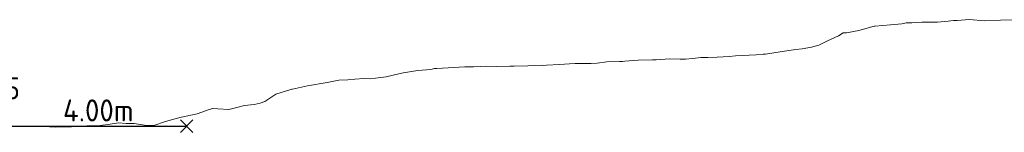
# Model space of a CAD drawing. Header units: metres. Extents: x 202146 to 211382, y 396791 to 397727.
# Tile 16 of 19: x 211121.84 to 211144.14, y 397198.8 to 397201.36. Entities that reach past the tile are written whole.
import ezdxf

# ---------------------------------------------------------------- set-up
doc = ezdxf.new("R2010")
doc.units = ezdxf.units.M
for name, color, linetype, lineweight in [('B-WA-GW-MAAIVELD-G', 8, 'Continuous', 18), ('T-WA-OG-KADASTRAAL_TIJDELIJKE_INGEBRUIKNAME-G', 7, 'Continuous', 25), ('X-XX-AL-DETAIL_1-S', 253, 'Continuous', 18), ('X-XX-AL-T25', 7, 'Continuous', 25)]:
    doc.layers.add(name, color=color, linetype=linetype, lineweight=lineweight)
doc.layers.add('C3D-SECTION', color=7, linetype='Continuous')
doc.styles.add('NLCS-ISO', font='NLCS-ISO.ttf')

# ---------------------------------------------------------------- blocks, each defined once
blk = doc.blocks.new('*U132')
at = {"layer": 'B-WA-GW-MAAIVELD-G', "color": 8, "linetype": 'Continuous', "lineweight": 18}
for p, q in [((211140.846, 397201.108), (211141.193, 397201.208)), ((211141.193, 397201.208), (211141.203, 397201.21)), ((211141.203, 397201.21), (211141.216, 397201.211)), ((211141.216, 397201.211), (211141.56, 397201.238)), ((211141.56, 397201.238), (211141.82, 397201.266)), ((211141.82, 397201.266), (211141.916, 397201.283)), ((211141.916, 397201.283), (211142.043, 397201.285)), ((211142.043, 397201.285), (211142.273, 397201.299)), ((211142.273, 397201.299), (211142.448, 397201.297)), ((211142.448, 397201.297), (211142.63, 397201.304)), ((211142.63, 397201.304), (211142.871, 397201.321)), ((211142.871, 397201.321), (211142.987, 397201.335)), ((211142.987, 397201.335), (211143.075, 397201.341)), ((211143.075, 397201.341), (211143.344, 397201.358)), ((211143.344, 397201.358), (211143.698, 397201.331)), ((211143.698, 397201.331), (211143.701, 397201.331)), ((211143.701, 397201.331), (211143.703, 397201.331)), ((211143.703, 397201.331), (211144.058, 397201.349)), ((211144.058, 397201.349), (211144.33, 397201.35)), ((211140.132, 397200.875), (211140.388, 397200.993)), ((211140.388, 397200.993), (211140.489, 397201.055)), ((211140.489, 397201.055), (211140.565, 397201.061)), ((211140.565, 397201.061), (211140.846, 397201.108)), ((211139.775, 397200.732), (211139.938, 397200.777)), ((211139.938, 397200.777), (211140.132, 397200.875)), ((211137.906, 397200.523), (211138.055, 397200.534)), ((211138.055, 397200.534), (211138.522, 397200.562)), ((211138.522, 397200.562), (211138.682, 397200.574)), ((211138.682, 397200.574), (211138.734, 397200.578)), ((211138.734, 397200.578), (211139.061, 397200.628)), ((211139.061, 397200.628), (211139.31, 397200.664)), ((211139.31, 397200.664), (211139.418, 397200.681)), ((211139.418, 397200.681), (211139.561, 397200.698)), ((211139.561, 397200.698), (211139.775, 397200.732)), ((211133.035, 397200.301), (211133.351, 397200.308)), ((211133.351, 397200.308), (211133.662, 397200.321)), ((211133.662, 397200.321), (211133.708, 397200.32)), ((211133.708, 397200.32), (211133.769, 397200.325)), ((211133.769, 397200.325), (211134.065, 397200.343)), ((211134.065, 397200.343), (211134.29, 397200.356)), ((211134.29, 397200.356), (211134.422, 397200.359)), ((211134.422, 397200.359), (211134.596, 397200.36)), ((211134.596, 397200.36), (211134.779, 397200.359)), ((211134.779, 397200.359), (211134.917, 397200.369)), ((211134.917, 397200.369), (211135.136, 397200.397)), ((211135.136, 397200.397), (211135.424, 397200.405)), ((211135.424, 397200.405), (211135.493, 397200.41)), ((211135.493, 397200.41), (211135.545, 397200.412)), ((211135.545, 397200.412), (211135.85, 397200.439)), ((211135.85, 397200.439), (211136.172, 397200.444)), ((211136.172, 397200.444), (211136.206, 397200.445)), ((211136.206, 397200.445), (211136.251, 397200.447)), ((211136.251, 397200.447), (211136.563, 397200.469)), ((211136.563, 397200.469), (211136.8, 397200.464)), ((211136.8, 397200.464), (211136.92, 397200.46)), ((211136.92, 397200.46), (211137.079, 397200.477)), ((211137.079, 397200.477), (211137.277, 397200.495)), ((211137.277, 397200.495), (211137.427, 397200.5)), ((211137.427, 397200.5), (211137.634, 397200.509)), ((211137.634, 397200.509), (211137.906, 397200.523)), ((211130.14, 397200.063), (211130.459, 397200.133)), ((211130.459, 397200.133), (211130.496, 397200.141)), ((211130.496, 397200.141), (211130.525, 397200.152)), ((211130.525, 397200.152), (211130.853, 397200.201)), ((211130.853, 397200.201), (211131.152, 397200.229)), ((211131.152, 397200.229), (211131.233, 397200.248)), ((211131.233, 397200.248), (211131.287, 397200.252)), ((211131.287, 397200.252), (211131.924, 397200.288)), ((211131.924, 397200.288), (211132.114, 397200.286)), ((211132.114, 397200.286), (211132.281, 397200.294)), ((211132.281, 397200.294), (211132.407, 397200.299)), ((211132.407, 397200.299), (211132.638, 397200.298)), ((211132.638, 397200.298), (211132.942, 397200.303)), ((211132.942, 397200.303), (211132.995, 397200.301)), ((211132.995, 397200.301), (211133.035, 397200.301)), ((211128.355, 397199.856), (211128.804, 397199.932)), ((211128.804, 397199.932), (211129.069, 397199.981)), ((211129.069, 397199.981), (211129.27, 397199.994)), ((211129.27, 397199.994), (211129.426, 397200.009)), ((211129.426, 397200.009), (211129.632, 397200.019)), ((211129.632, 397200.019), (211129.783, 397200.017)), ((211129.783, 397200.017), (211129.897, 397200.029)), ((211129.897, 397200.029), (211130.14, 397200.063)), ((211127.387, 397199.501), (211127.641, 397199.669)), ((211127.641, 397199.669), (211127.977, 397199.773)), ((211127.977, 397199.773), (211127.998, 397199.779)), ((211127.998, 397199.779), (211128.014, 397199.782)), ((211128.014, 397199.782), (211128.355, 397199.856)), ((211126.928, 397199.41), (211127.15, 397199.434)), ((211127.15, 397199.434), (211127.285, 397199.46)), ((211127.285, 397199.46), (211127.387, 397199.501)), ((211125.504, 397199.146), (211125.857, 397199.22)), ((211125.857, 397199.22), (211126.132, 397199.319)), ((211126.132, 397199.319), (211126.214, 397199.339)), ((211126.214, 397199.339), (211126.322, 397199.335)), ((211126.322, 397199.335), (211126.571, 397199.321)), ((211126.571, 397199.321), (211126.759, 397199.364)), ((211126.759, 397199.364), (211126.928, 397199.41)), ((211123.716, 397198.964), (211123.84, 397198.977)), ((211123.84, 397198.977), (211124.073, 397199.014)), ((211124.073, 397199.014), (211124.249, 397199.002)), ((211124.249, 397199.002), (211124.43, 397198.999)), ((211124.43, 397198.999), (211124.667, 397198.966)), ((211124.667, 397198.966), (211124.786, 397198.954)), ((211124.877, 397198.956), (211125.143, 397199.043)), ((211125.143, 397199.043), (211125.495, 397199.141)), ((211125.495, 397199.141), (211125.5, 397199.144)), ((211125.5, 397199.144), (211125.504, 397199.146)), ((211121.739, 397198.938), (211121.931, 397198.935)), ((211121.931, 397198.935), (211122.185, 397198.934)), ((211122.185, 397198.934), (211122.288, 397198.937)), ((211122.288, 397198.937), (211122.367, 397198.933)), ((211122.367, 397198.933), (211122.645, 397198.919)), ((211122.645, 397198.919), (211122.994, 397198.927)), ((211122.994, 397198.927), (211123.002, 397198.927)), ((211123.002, 397198.927), (211123.012, 397198.928)), ((211123.012, 397198.928), (211123.359, 397198.944)), ((211123.359, 397198.944), (211123.622, 397198.95)), ((211123.622, 397198.95), (211123.716, 397198.964)), ((211124.786, 397198.954), (211124.877, 397198.956))]:
    blk.add_line(p, q, dxfattribs=at)
blk = doc.blocks.new('*U133')
at = {"layer": 'B-WA-GW-MAAIVELD-G', "color": 8, "linetype": 'Continuous', "lineweight": 18}
for p, q in [((211140.846, 397201.108), (211141.193, 397201.208)), ((211141.193, 397201.208), (211141.203, 397201.21)), ((211141.203, 397201.21), (211141.216, 397201.211)), ((211141.216, 397201.211), (211141.56, 397201.238)), ((211141.56, 397201.238), (211141.82, 397201.266)), ((211141.82, 397201.266), (211141.916, 397201.283)), ((211141.916, 397201.283), (211142.043, 397201.285)), ((211142.043, 397201.285), (211142.273, 397201.299)), ((211142.273, 397201.299), (211142.448, 397201.297)), ((211142.448, 397201.297), (211142.63, 397201.304)), ((211142.63, 397201.304), (211142.871, 397201.321)), ((211142.871, 397201.321), (211142.987, 397201.335)), ((211142.987, 397201.335), (211143.075, 397201.341)), ((211143.075, 397201.341), (211143.344, 397201.358)), ((211143.344, 397201.358), (211143.698, 397201.331)), ((211143.698, 397201.331), (211143.701, 397201.331)), ((211143.701, 397201.331), (211143.703, 397201.331)), ((211143.703, 397201.331), (211144.058, 397201.349)), ((211144.058, 397201.349), (211144.33, 397201.35)), ((211140.132, 397200.875), (211140.388, 397200.993)), ((211140.388, 397200.993), (211140.489, 397201.055)), ((211140.489, 397201.055), (211140.565, 397201.061)), ((211140.565, 397201.061), (211140.846, 397201.108)), ((211139.775, 397200.732), (211139.938, 397200.777)), ((211139.938, 397200.777), (211140.132, 397200.875)), ((211137.906, 397200.523), (211138.055, 397200.534)), ((211138.055, 397200.534), (211138.522, 397200.562)), ((211138.522, 397200.562), (211138.682, 397200.574)), ((211138.682, 397200.574), (211138.734, 397200.578)), ((211138.734, 397200.578), (211139.061, 397200.628)), ((211139.061, 397200.628), (211139.31, 397200.664)), ((211139.31, 397200.664), (211139.418, 397200.681)), ((211139.418, 397200.681), (211139.561, 397200.698)), ((211139.561, 397200.698), (211139.775, 397200.732)), ((211133.035, 397200.301), (211133.351, 397200.308)), ((211133.351, 397200.308), (211133.662, 397200.321)), ((211133.662, 397200.321), (211133.708, 397200.32)), ((211133.708, 397200.32), (211133.769, 397200.325)), ((211133.769, 397200.325), (211134.065, 397200.343)), ((211134.065, 397200.343), (211134.29, 397200.356)), ((211134.29, 397200.356), (211134.422, 397200.359)), ((211134.422, 397200.359), (211134.596, 397200.36)), ((211134.596, 397200.36), (211134.779, 397200.359)), ((211134.779, 397200.359), (211134.917, 397200.369)), ((211134.917, 397200.369), (211135.136, 397200.397)), ((211135.136, 397200.397), (211135.424, 397200.405)), ((211135.424, 397200.405), (211135.493, 397200.41)), ((211135.493, 397200.41), (211135.545, 397200.412)), ((211135.545, 397200.412), (211135.85, 397200.439)), ((211135.85, 397200.439), (211136.172, 397200.444)), ((211136.172, 397200.444), (211136.206, 397200.445)), ((211136.206, 397200.445), (211136.251, 397200.447)), ((211136.251, 397200.447), (211136.563, 397200.469)), ((211136.563, 397200.469), (211136.8, 397200.464)), ((211136.8, 397200.464), (211136.92, 397200.46)), ((211136.92, 397200.46), (211137.079, 397200.477)), ((211137.079, 397200.477), (211137.277, 397200.495)), ((211137.277, 397200.495), (211137.427, 397200.5)), ((211137.427, 397200.5), (211137.634, 397200.509)), ((211137.634, 397200.509), (211137.906, 397200.523)), ((211130.14, 397200.063), (211130.459, 397200.133)), ((211130.459, 397200.133), (211130.496, 397200.141)), ((211130.496, 397200.141), (211130.525, 397200.152)), ((211130.525, 397200.152), (211130.853, 397200.201)), ((211130.853, 397200.201), (211131.152, 397200.229)), ((211131.152, 397200.229), (211131.233, 397200.248)), ((211131.233, 397200.248), (211131.287, 397200.252)), ((211131.287, 397200.252), (211131.924, 397200.288)), ((211131.924, 397200.288), (211132.114, 397200.286)), ((211132.114, 397200.286), (211132.281, 397200.294)), ((211132.281, 397200.294), (211132.407, 397200.299)), ((211132.407, 397200.299), (211132.638, 397200.298)), ((211132.638, 397200.298), (211132.942, 397200.303)), ((211132.942, 397200.303), (211132.995, 397200.301)), ((211132.995, 397200.301), (211133.035, 397200.301)), ((211128.355, 397199.856), (211128.804, 397199.932)), ((211128.804, 397199.932), (211129.069, 397199.981)), ((211129.069, 397199.981), (211129.27, 397199.994)), ((211129.27, 397199.994), (211129.426, 397200.009)), ((211129.426, 397200.009), (211129.632, 397200.019)), ((211129.632, 397200.019), (211129.783, 397200.017)), ((211129.783, 397200.017), (211129.897, 397200.029)), ((211129.897, 397200.029), (211130.14, 397200.063)), ((211127.387, 397199.501), (211127.641, 397199.669)), ((211127.641, 397199.669), (211127.977, 397199.773)), ((211127.977, 397199.773), (211127.998, 397199.779)), ((211127.998, 397199.779), (211128.014, 397199.782)), ((211128.014, 397199.782), (211128.355, 397199.856)), ((211126.928, 397199.41), (211127.15, 397199.434)), ((211127.15, 397199.434), (211127.285, 397199.46)), ((211127.285, 397199.46), (211127.387, 397199.501)), ((211125.504, 397199.146), (211125.857, 397199.22)), ((211125.857, 397199.22), (211126.132, 397199.319)), ((211126.132, 397199.319), (211126.214, 397199.339)), ((211126.214, 397199.339), (211126.322, 397199.335)), ((211126.322, 397199.335), (211126.571, 397199.321)), ((211126.571, 397199.321), (211126.759, 397199.364)), ((211126.759, 397199.364), (211126.928, 397199.41)), ((211123.716, 397198.964), (211123.84, 397198.977)), ((211123.84, 397198.977), (211124.073, 397199.014)), ((211124.073, 397199.014), (211124.249, 397199.002)), ((211124.249, 397199.002), (211124.43, 397198.999)), ((211124.43, 397198.999), (211124.667, 397198.966)), ((211124.667, 397198.966), (211124.786, 397198.954)), ((211124.877, 397198.956), (211125.143, 397199.043)), ((211125.143, 397199.043), (211125.495, 397199.141)), ((211125.495, 397199.141), (211125.5, 397199.144)), ((211125.5, 397199.144), (211125.504, 397199.146)), ((211121.739, 397198.938), (211121.931, 397198.935)), ((211121.931, 397198.935), (211122.185, 397198.934)), ((211122.185, 397198.934), (211122.288, 397198.937)), ((211122.288, 397198.937), (211122.367, 397198.933)), ((211122.367, 397198.933), (211122.645, 397198.919)), ((211122.645, 397198.919), (211122.994, 397198.927)), ((211122.994, 397198.927), (211123.002, 397198.927)), ((211123.002, 397198.927), (211123.012, 397198.928)), ((211123.012, 397198.928), (211123.359, 397198.944)), ((211123.359, 397198.944), (211123.622, 397198.95)), ((211123.622, 397198.95), (211123.716, 397198.964)), ((211124.786, 397198.954), (211124.877, 397198.956))]:
    blk.add_line(p, q, dxfattribs=at)
blk = doc.blocks.new('*U143')
at = {"layer": 'T-WA-OG-KADASTRAAL_TIJDELIJKE_INGEBRUIKNAME-G', "color": 7, "linetype": 'Continuous', "lineweight": 25}
blk.add_line((211121.617, 397198.941), (211125.617, 397198.941), dxfattribs=at)
at = {"layer": 'X-XX-AL-DETAIL_1-S', "color": 253, "linetype": 'Continuous', "lineweight": 18}
for p, q in [((211125.476, 397198.799), (211125.758, 397199.082)), ((211125.476, 397199.082), (211125.758, 397198.799))]:
    blk.add_line(p, q, dxfattribs=at)
at = {"layer": 'X-XX-AL-T25', "color": 7, "linetype": 'Continuous', "lineweight": 25, "insert": (211120.123, 397199.547), "char_height": 0.5, "attachment_point": 7, "style": 'NLCS-ISO'}
blk.add_mtext('+12.65', dxfattribs=at)
at = {"layer": 'X-XX-AL-T25', "color": 7, "linetype": 'Continuous', "lineweight": 25, "insert": (211123.617, 397199.047), "char_height": 0.5, "attachment_point": 8, "rotation": 0, "style": 'NLCS-ISO'}
blk.add_mtext('4.00m', dxfattribs=at)

msp = doc.modelspace()

# ---------------------------------------------------------------- block references
at = {"layer": 'C3D-SECTION', "color": 7, "linetype": 'Continuous', "lineweight": -3}
for name in ['*U143', '*U132', '*U133']:
    msp.add_blockref(name, (0, 0), dxfattribs=at)

doc.saveas('drawing.dxf')
